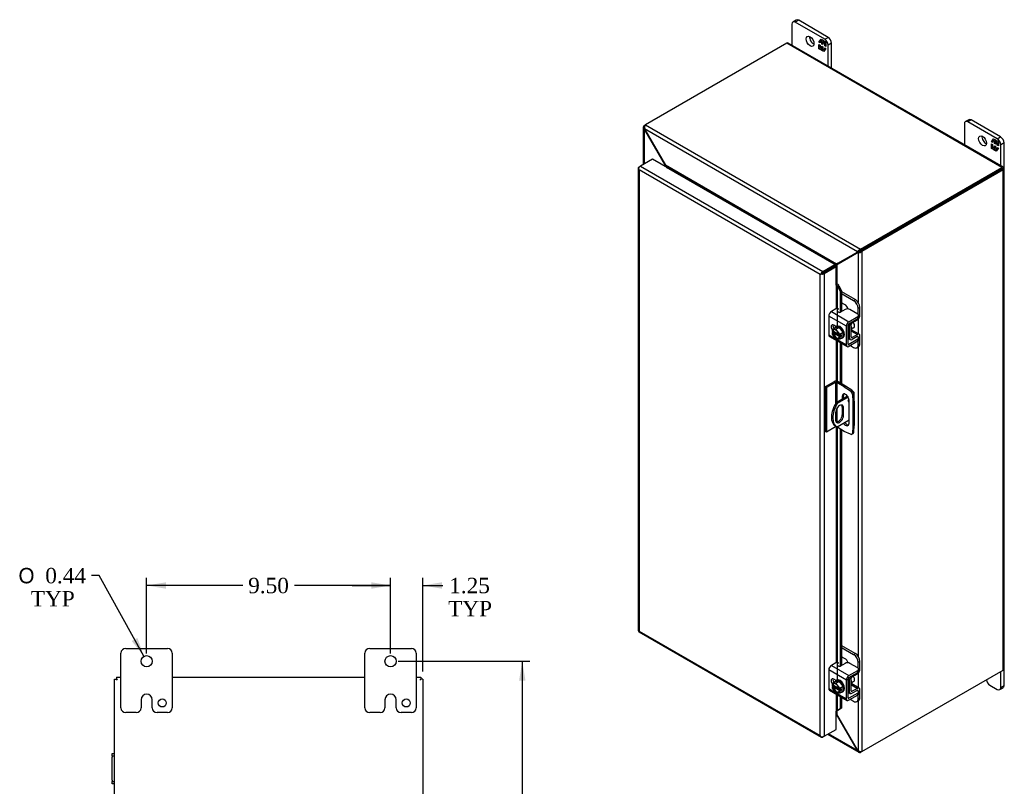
# Model space of a CAD drawing. Header units: inches. Extents: x 5 to 118, y 4 to 79.
# Tile 7 of 7: x 76 to 114, y 49 to 79. Entities that reach past the tile are written whole.
import ezdxf
from ezdxf.enums import TextEntityAlignment as Align

# ---------------------------------------------------------------- set-up
doc = ezdxf.new("R2010")
doc.units = ezdxf.units.IN
doc.header["$MEASUREMENT"] = 0
for name, color, linetype in [('COM40153-1', 7, 'CONTINUOUS'), ('COM40153-2', 7, 'CONTINUOUS'), ('COM42667', 7, 'CONTINUOUS'), ('COM42780', 7, 'CONTINUOUS'), ('COM48426', 7, 'CONTINUOUS'), ('COM71780-13', 7, 'CONTINUOUS'), ('DEFAULT', 7, 'CONTINUOUS'), ('FET07710', 7, 'CONTINUOUS'), ('SCC19011', 7, 'CONTINUOUS'), ('SPR20265', 7, 'CONTINUOUS'), ('WAF25035', 7, 'CONTINUOUS')]:
    doc.layers.add(name, color=color, linetype=linetype)
doc.styles.add('SEACAD_SOLID_EDGE_ANSI1_SY', font='txt')
doc.styles.add('SEACAD_TIMES_NEW_ROMAN', font='times.ttf')

# ---------------------------------------------------------------- blocks, each defined once
blk = doc.blocks.new('GDIMGGROUP1')
at = {"layer": 'DEFAULT', "linetype": 'Continuous'}
for points in [[(81.841, 57.087), (81.091, 56.962), (81.841, 56.837)], [(89.841, 57.087), (89.841, 56.837), (90.591, 56.962)]]:
    blk.add_hatch(color=136, dxfattribs=at).paths.add_polyline_path(points)
at = {"layer": 'DEFAULT', "color": 136, "linetype": 'Continuous'}
for p, q in [((81.091, 54.313), (81.091, 57.262)), ((90.591, 54.313), (90.591, 57.262)), ((84.835, 56.962), (81.091, 56.962)), ((90.591, 56.962), (86.847, 56.962))]:
    blk.add_line(p, q, dxfattribs=at)
at = {"layer": 'DEFAULT', "color": 136, "linetype": 'Continuous', "style": 'SEACAD_TIMES_NEW_ROMAN'}
blk.add_text('9.50', height=0.6, dxfattribs=at).set_placement((85.045, 57.262), align=Align.TOP_LEFT)
blk = doc.blocks.new('GDIMGGROUP2')
at = {"layer": 'DEFAULT', "linetype": 'Continuous'}
for points in [[(95.844, 53.263), (95.719, 54.013), (95.594, 53.263)], [(95.844, 29.513), (95.594, 29.513), (95.719, 28.763)]]:
    blk.add_hatch(color=136, dxfattribs=at).paths.add_polyline_path(points)
at = {"layer": 'DEFAULT', "color": 136, "linetype": 'Continuous'}
for p, q in [((90.891, 54.013), (96.019, 54.013)), ((95.719, 54.013), (95.719, 41.898)), ((95.719, 41.088), (95.719, 28.763)), ((90.891, 28.763), (96.019, 28.763))]:
    blk.add_line(p, q, dxfattribs=at)
at = {"layer": 'DEFAULT', "color": 136, "linetype": 'Continuous', "style": 'SEACAD_TIMES_NEW_ROMAN'}
blk.add_text('25.25', height=0.6, dxfattribs=at).set_placement((94.696, 41.688), align=Align.TOP_LEFT)
blk = doc.blocks.new('GDIMGGROUP3')
at = {"layer": 'DEFAULT', "linetype": 'Continuous'}
for points in [[(89.841, 57.087), (89.841, 56.837), (90.591, 56.962)], [(92.591, 57.087), (91.841, 56.962), (92.591, 56.837)]]:
    blk.add_hatch(color=136, dxfattribs=at).paths.add_polyline_path(points)
at = {"layer": 'DEFAULT', "color": 136, "linetype": 'Continuous'}
for p, q in [((90.591, 54.532), (90.591, 57.262)), ((91.841, 53.616), (91.841, 57.262)), ((89.091, 56.962), (90.591, 56.962)), ((91.841, 56.962), (92.62, 56.962))]:
    blk.add_line(p, q, dxfattribs=at)
at = {"layer": 'DEFAULT', "color": 136, "linetype": 'Continuous', "style": 'SEACAD_TIMES_NEW_ROMAN'}
for s, p in [('1.25', (92.873, 57.262)), ('TYP', (92.83, 56.362))]:
    blk.add_text(s, height=0.6, dxfattribs=at).set_placement(p, align=Align.TOP_LEFT)
blk = doc.blocks.new('GDIMGGROUP13')
at = {"layer": 'DEFAULT', "linetype": 'Continuous'}
blk.add_hatch(color=136, dxfattribs=at).paths.add_polyline_path([(80.512, 54.8), (80.985, 54.205), (80.731, 54.921)])
at = {"layer": 'DEFAULT', "color": 136, "linetype": 'Continuous'}
for p, q in [((79.246, 57.347), (78.946, 57.347)), ((80.985, 54.205), (79.246, 57.347))]:
    blk.add_line(p, q, dxfattribs=at)
for s, style, p in [('O', 'SEACAD_SOLID_EDGE_ANSI1_SY', (76.099, 57.647)), ('0.44', 'SEACAD_TIMES_NEW_ROMAN', (77.143, 57.647)), ('TYP', 'SEACAD_TIMES_NEW_ROMAN', (76.579, 56.747))]:
    blk.add_text(s, height=0.6, dxfattribs=dict(at, style=style)).set_placement(p, align=Align.TOP_LEFT)

msp = doc.modelspace()

# ---------------------------------------------------------------- linework, layer by layer
at = {"layer": 'COM40153-1', "color": 7, "linetype": 'Continuous'}
for p, q in [((108.601, 64.511), (108.617, 64.501)), ((108.649, 64.152), (108.649, 64.457)), ((108.384, 64.338), (107.938, 64.08)), ((107.938, 64.08), (107.989, 64.051)), ((108.412, 64.294), (107.989, 64.051)), ((107.921, 63.7), (107.921, 63.403)), ((108.179, 63.908), (108.23, 63.878)), ((108.179, 63.908), (108.179, 63.611)), ((108.23, 63.582), (108.23, 63.878)), ((108.444, 63.395), (107.989, 63.132)), ((108.179, 63.611), (108.23, 63.582)), ((107.914, 63.174), (107.965, 63.144))]:
    msp.add_line(p, q, dxfattribs=at)
for centre, major_axis, start_param, end_param in [((108.541, 64.457), (-0.108, 0), 2.529725, 3.926991), ((108.289, 63.823), (0.375, 0.65), 1.508132, 3.141593), ((108.34, 63.794), (0.375, 0.65), 1.508132, 3.204257), ((108.451, 64.164), (0.0312, 0.0541), 0.997696, 3.781372), ((108.4, 64.194), (-0.0312, -0.0541), 0.952017, 2.069288), ((108.075, 63.789), (-0.109, -0.189), 2.356194, 5.497787), ((108.024, 63.818), (-0.109, -0.189), 2.356194, 2.906426), ((108.075, 63.493), (0.109, 0.189), 2.356194, 5.497787), ((108.024, 63.522), (0.109, 0.189), 3.37676, 5.497787)]:
    msp.add_ellipse(centre, major_axis=major_axis, ratio=0.57735, start_param=start_param, end_param=end_param, dxfattribs=at)
at = {"layer": 'COM40153-2', "color": 7, "linetype": 'Continuous'}
for p, q in [((107.866, 64.898), (107.518, 64.697)), ((107.917, 64.869), (107.569, 64.668)), ((107.917, 64.869), (107.917, 64.044)), ((107.968, 64.869), (107.968, 64.097)), ((108.261, 64.699), (107.968, 64.869)), ((108.312, 64.729), (108.019, 64.898)), ((107.518, 64.697), (107.518, 62.962)), ((107.569, 64.668), (107.518, 64.697)), ((107.569, 64.668), (107.569, 62.933)), ((108.261, 64.699), (108.312, 64.729)), ((108.261, 64.699), (108.498, 64.539)), ((108.548, 64.568), (108.312, 64.729)), ((108.498, 64.539), (108.548, 64.568)), ((108.629, 64.429), (108.578, 64.4)), ((108.65, 64.144), (108.629, 64.429)), ((108.179, 64.328), (108.23, 64.358)), ((108.179, 64.328), (108.179, 64.219)), ((108.23, 64.248), (108.23, 64.358)), ((108.444, 63.277), (108.444, 64.175)), ((108.578, 64.4), (108.599, 64.115)), ((108.599, 64.115), (108.65, 64.144)), ((108.599, 64.115), (108.599, 63.159)), ((108.65, 64.144), (108.65, 63.188)), ((107.968, 63.856), (107.968, 63.323)), ((107.569, 62.933), (107.518, 62.962)), ((107.917, 63.134), (107.569, 62.933)), ((107.917, 63.172), (107.917, 63.134)), ((107.968, 63.143), (107.968, 63.134)), ((108.261, 62.964), (107.968, 63.134)), ((108.498, 62.852), (108.261, 62.964)), ((108.599, 63.159), (108.578, 62.898)), ((108.578, 62.898), (108.629, 62.927)), ((108.599, 63.159), (108.65, 63.188)), ((108.629, 62.927), (108.65, 63.188)), ((108.552, 62.849), (108.603, 62.879))]:
    msp.add_line(p, q, dxfattribs=at)
for centre, major_axis, start_param, end_param in [((107.942, 64.854), (-0.108, 0), 3.926991, 5.497787), ((107.942, 64.854), (-0.036, 0), 3.926991, 5.497787), ((108.312, 64.252), (0.094, -0.162), 0.785398, 3.926991), ((108.362, 64.281), (0.094, -0.162), 3.416574, 3.926991), ((108.49, 64.442), (0.063, -0.108), 0.872665, 2.268928), ((108.541, 64.471), (-0.063, 0.108), 4.014257, 5.410521), ((108.312, 63.354), (-0.094, 0.162), 1.73559, 3.926991), ((108.362, 63.383), (-0.094, 0.162), 1.73559, 2.866611), ((107.942, 63.119), (0.036, 0), 0.785398, 2.356194), ((108.49, 62.958), (-0.063, 0.108), 2.443461, 3.839724), ((108.541, 62.987), (-0.063, 0.108), 3.141593, 3.839724)]:
    msp.add_ellipse(centre, major_axis=major_axis, ratio=0.57735, start_param=start_param, end_param=end_param, dxfattribs=at)
at = {"layer": 'COM42667', "color": 7, "linetype": 'Continuous'}
for p, q in [((107.936, 67.734), (107.756, 67.629)), ((107.756, 67.629), (108.441, 67.233)), ((108.297, 67.711), (108.114, 67.605)), ((108.783, 67.533), (108.474, 67.711)), ((108.34, 67.058), (107.654, 67.454)), ((107.654, 67.454), (107.654, 66.726)), ((108.441, 67.233), (108.783, 67.43)), ((108.441, 67.156), (108.783, 67.353)), ((108.783, 67.353), (108.783, 67.43)), ((108.819, 67.404), (108.819, 67.482)), ((107.654, 66.726), (107.909, 66.579)), ((107.943, 67.039), (107.849, 67.093)), ((108.34, 66.33), (108.34, 67.058)), ((108.408, 66.369), (108.408, 67.097)), ((107.684, 66.661), (108.37, 66.265)), ((107.958, 66.551), (108.34, 66.33)), ((108.441, 66.35), (108.408, 66.369)), ((108.783, 66.547), (108.441, 66.35)), ((108.783, 66.469), (108.441, 66.272)), ((108.767, 66.658), (108.783, 66.649)), ((108.783, 66.469), (108.783, 66.547)), ((108.819, 66.52), (108.819, 66.598)), ((107.936, 53.955), (107.756, 53.85)), ((107.756, 53.85), (108.441, 53.454)), ((108.297, 53.931), (108.114, 53.825)), ((108.783, 53.753), (108.474, 53.931)), ((108.819, 53.625), (108.819, 53.702)), ((108.34, 53.279), (107.654, 53.675)), ((107.654, 53.675), (107.654, 52.947)), ((107.943, 53.259), (107.849, 53.314)), ((108.408, 52.59), (108.408, 53.318)), ((108.441, 53.454), (108.783, 53.651)), ((108.441, 53.377), (108.783, 53.574)), ((108.783, 53.574), (108.783, 53.651)), ((107.654, 52.947), (107.909, 52.8)), ((108.34, 52.551), (108.34, 53.279)), ((107.684, 52.882), (108.37, 52.486)), ((107.958, 52.772), (108.34, 52.551)), ((108.441, 52.57), (108.408, 52.59)), ((108.783, 52.767), (108.441, 52.57)), ((108.783, 52.69), (108.441, 52.493)), ((108.767, 52.879), (108.783, 52.869)), ((108.783, 52.69), (108.783, 52.767)), ((108.819, 52.741), (108.819, 52.818)), ((79.745, 50.32), (79.745, 50.415)), ((79.745, 50.415), (79.841, 50.415)), ((79.745, 50.32), (79.745, 50.272)), ((79.841, 50.32), (79.745, 50.32)), ((79.745, 49.381), (79.745, 50.272)), ((79.745, 49.381), (79.745, 49.333)), ((79.745, 49.238), (79.745, 49.333)), ((79.745, 49.333), (79.841, 49.333)), ((79.841, 49.238), (79.745, 49.238))]:
    msp.add_line(p, q, dxfattribs=at)
for centre, major_axis, start_param, end_param in [((107.756, 67.513), (-0.072, -0.124), 3.926991, 5.497787), ((107.979, 67.709), (-0.06, 0), 3.141593, 5.497787), ((108.072, 67.629), (0.06, 0), 2.929457, 5.497787), ((108.386, 67.66), (0.125, 0), 0.785398, 2.356194), ((108.694, 67.482), (-0.125, 0), 2.356194, 3.926991), ((107.849, 66.978), (0.07, -0.122), 2.356194, 4.826451), ((107.916, 67.017), (0.07, -0.122), 3.6401, 4.826451), ((108.441, 67.117), (0.072, 0.124), 0.785398, 2.356194), ((108.441, 67.117), (0.024, 0.0416), 0.785398, 2.356194), ((108.694, 67.404), (-0.125, 0), 2.356194, 3.141593), ((107.756, 66.785), (0.072, 0.124), 2.356194, 3.141593), ((108.441, 66.389), (0.024, 0.0416), 2.356194, 3.926991), ((108.694, 66.598), (-0.125, 0), 2.356194, 3.926991), ((108.694, 66.52), (-0.125, 0), 2.356194, 3.141593), ((108.441, 66.389), (0.071, 0.124), 2.356194, 3.926991), ((107.756, 53.734), (-0.072, -0.124), 3.926991, 5.497787), ((107.979, 53.93), (-0.06, 0), 3.141593, 5.497787), ((108.072, 53.85), (0.06, 0), 2.929457, 5.497787), ((108.386, 53.88), (0.125, 0), 0.785398, 2.356194), ((108.694, 53.702), (-0.125, 0), 2.356194, 3.926991), ((107.849, 53.199), (0.07, -0.122), 2.356194, 4.826451), ((107.916, 53.238), (0.07, -0.122), 3.6401, 4.826451), ((108.441, 53.338), (0.071, 0.124), 0.785398, 2.356194), ((108.441, 53.338), (0.024, 0.0416), 0.785398, 2.356194), ((108.694, 53.625), (-0.125, 0), 2.356194, 3.141593), ((107.756, 53.006), (0.072, 0.124), 2.356194, 3.141593), ((108.441, 52.61), (0.072, 0.124), 2.356194, 3.926991), ((108.441, 52.61), (0.024, 0.0416), 2.356194, 3.926991), ((108.694, 52.818), (-0.125, 0), 2.356194, 3.926991), ((108.694, 52.741), (-0.125, 0), 2.356194, 3.141593)]:
    msp.add_ellipse(centre, major_axis=major_axis, ratio=0.57735, start_param=start_param, end_param=end_param, dxfattribs=at)
at = {"layer": 'COM42780', "color": 7, "linetype": 'Continuous'}
for p, q in [((108.151, 68.404), (108.691, 68.093)), ((108.151, 68.327), (108.624, 68.054)), ((108.271, 67.901), (108.151, 67.97)), ((108.624, 68.054), (108.691, 68.093)), ((108.868, 67.786), (108.801, 67.748)), ((108.801, 67.519), (108.801, 67.748)), ((108.868, 67.483), (108.868, 67.786)), ((108.412, 67.119), (108.464, 67.089)), ((108.531, 66.643), (108.531, 67.128)), ((108.564, 67.186), (108.769, 67.308)), ((108.464, 66.604), (108.464, 67.089)), ((108.536, 66.871), (108.769, 66.737)), ((108.839, 66.743), (108.554, 66.907)), ((108.769, 66.737), (108.564, 66.623)), ((108.408, 66.636), (108.464, 66.604)), ((108.408, 66.588), (108.493, 66.539)), ((108.531, 66.642), (108.564, 66.623)), ((108.768, 66.659), (108.563, 66.545)), ((108.767, 66.658), (108.801, 66.639)), ((108.801, 66.635), (108.801, 66.639)), ((108.801, 66.335), (108.801, 66.483)), ((108.801, 66.335), (108.868, 66.373)), ((108.868, 66.373), (108.868, 66.677)), ((108.499, 66.305), (108.624, 66.233)), ((108.749, 66.22), (108.816, 66.259)), ((108.151, 54.625), (108.691, 54.313)), ((108.151, 54.548), (108.624, 54.275)), ((108.271, 54.122), (108.151, 54.191)), ((108.624, 54.275), (108.691, 54.313)), ((108.868, 54.007), (108.801, 53.969)), ((108.801, 53.74), (108.801, 53.969)), ((108.868, 53.703), (108.868, 54.007)), ((108.412, 53.34), (108.464, 53.31)), ((108.464, 52.825), (108.464, 53.31)), ((108.531, 52.864), (108.531, 53.349)), ((108.564, 53.407), (108.769, 53.529)), ((108.536, 53.092), (108.769, 52.958)), ((108.839, 52.964), (108.554, 53.128)), ((108.769, 52.958), (108.564, 52.844)), ((108.408, 52.857), (108.464, 52.825)), ((108.408, 52.809), (108.493, 52.759)), ((108.531, 52.863), (108.564, 52.844)), ((108.768, 52.879), (108.563, 52.765)), ((108.767, 52.879), (108.801, 52.859)), ((108.801, 52.856), (108.801, 52.859)), ((108.801, 52.556), (108.801, 52.703)), ((108.801, 52.556), (108.868, 52.594)), ((108.868, 52.594), (108.868, 52.898)), ((108.499, 52.526), (108.624, 52.453)), ((108.749, 52.441), (108.816, 52.48))]:
    msp.add_line(p, q, dxfattribs=at)
for centre, major_axis, start_param, end_param in [((108.271, 67.697), (0.125, -0.217), 1.392108, 2.356194), ((108.624, 67.85), (0.125, -0.217), 0.785398, 2.356194), ((108.691, 67.889), (-0.125, 0.217), 3.926991, 5.497787), ((108.565, 67.147), (-0.072, -0.124), 4.744903, 5.497787), ((108.565, 67.147), (-0.024, -0.0416), 3.944444, 5.497787), ((108.767, 67.424), (-0.072, -0.124), 0.802851, 2.356194), ((108.421, 67.026), (0.097, -0.169), 0.133398, 1.437398), ((108.767, 66.619), (-0.072, -0.124), 2.356194, 3.909538), ((108.565, 66.662), (0.072, 0.124), 2.356194, 3.909538), ((108.565, 66.662), (0.024, 0.0416), 2.356194, 3.909538), ((108.767, 66.619), (-0.024, -0.0416), 2.356194, 3.909538), ((108.691, 66.476), (-0.125, 0.217), 3.141593, 3.926991), ((108.624, 66.437), (-0.125, 0.217), 2.356194, 3.926991), ((108.271, 53.918), (0.125, -0.217), 1.392108, 2.356194), ((108.624, 54.071), (0.125, -0.217), 0.785398, 2.356194), ((108.691, 54.109), (-0.125, 0.217), 3.926991, 5.497787), ((108.767, 53.645), (-0.072, -0.124), 0.802851, 2.356194), ((108.565, 53.368), (-0.072, -0.124), 4.744903, 5.497787), ((108.565, 53.368), (-0.024, -0.0416), 3.944444, 5.497787), ((108.421, 53.247), (0.097, -0.169), 0.133398, 1.437398), ((108.767, 52.84), (-0.071, -0.124), 2.356194, 3.909538), ((108.565, 52.883), (0.072, 0.124), 2.356194, 3.909538), ((108.565, 52.883), (0.024, 0.0416), 2.356194, 3.909538), ((108.624, 52.658), (-0.125, 0.217), 2.356194, 3.926991), ((108.767, 52.84), (-0.024, -0.0416), 2.356194, 3.909538), ((108.691, 52.696), (-0.125, 0.217), 3.141593, 3.926991)]:
    msp.add_ellipse(centre, major_axis=major_axis, ratio=0.57735, start_param=start_param, end_param=end_param, dxfattribs=at)
at = {"layer": 'COM48426', "color": 7, "linetype": 'Continuous'}
for p, q in [((106.017, 78.078), (100.513, 74.901)), ((114.4, 73.238), (106.017, 78.078)), ((114.454, 73.244), (106.071, 78.084)), ((100.43, 74.802), (100.43, 73.355)), ((100.462, 74.871), (100.513, 74.901)), ((100.489, 74.855), (100.462, 74.871)), ((100.513, 74.901), (108.896, 70.061)), ((100.48, 74.743), (100.462, 74.733)), ((100.462, 74.733), (100.479, 74.709)), ((100.462, 74.733), (100.462, 73.373)), ((100.479, 74.709), (100.491, 74.717)), ((100.479, 74.709), (101.281, 73.32)), ((108.776, 69.953), (100.48, 74.743)), ((100.48, 74.743), (100.491, 74.717)), ((100.491, 74.717), (101.294, 73.327)), ((101.294, 73.327), (101.281, 73.32)), ((101.281, 73.32), (101.281, 73.274)), ((107.962, 69.477), (101.294, 73.327)), ((101.341, 73.241), (101.34, 73.24)), ((107.863, 69.475), (101.341, 73.241)), ((108.896, 70.061), (114.4, 73.238)), ((108.896, 70.002), (114.4, 73.18)), ((114.4, 73.179), (108.896, 70.002)), ((114.451, 73.15), (108.947, 69.972)), ((114.472, 73.221), (114.4, 73.18)), ((114.472, 73.221), (114.4, 73.179)), ((114.4, 73.18), (114.451, 73.209)), ((114.4, 73.179), (114.4, 73.18)), ((114.4, 73.18), (114.4, 73.18)), ((114.451, 53.672), (114.451, 73.15)), ((114.483, 53.716), (114.483, 73.194)), ((107.962, 69.477), (108.764, 69.94)), ((107.975, 69.455), (108.777, 69.918)), ((108.013, 69.507), (108.815, 69.97)), ((108.026, 69.485), (108.828, 69.948)), ((108.764, 69.94), (108.815, 69.97)), ((108.764, 69.94), (108.776, 69.953)), ((108.827, 69.983), (108.776, 69.953)), ((108.777, 69.918), (108.828, 69.948)), ((108.777, 69.918), (108.794, 69.922)), ((108.845, 69.951), (108.794, 69.922)), ((108.794, 69.922), (108.794, 67.995)), ((108.815, 69.97), (108.827, 69.983)), ((108.819, 69.979), (108.834, 69.986)), ((108.828, 69.948), (108.845, 69.951)), ((108.851, 69.956), (108.838, 69.947)), ((108.896, 70.002), (108.896, 70.061)), ((108.896, 70.002), (108.947, 69.972)), ((108.947, 69.972), (108.947, 50.494)), ((107.862, 69.475), (107.863, 69.475)), ((107.863, 69.475), (107.863, 69.474)), ((108.013, 69.507), (107.962, 69.477)), ((107.975, 69.455), (108.026, 69.485)), ((107.975, 69.455), (107.975, 68.704)), ((107.879, 69.396), (107.879, 69.396)), ((108.794, 67.327), (108.794, 66.769)), ((108.794, 66.246), (108.794, 54.216)), ((79.841, 53.316), (79.913, 53.316)), ((79.841, 29.46), (79.841, 53.316)), ((79.913, 53.388), (79.913, 53.316)), ((79.913, 53.388), (80.091, 53.388)), ((79.913, 53.316), (79.949, 53.28)), ((79.913, 53.316), (79.949, 53.28)), ((82.091, 53.388), (89.591, 53.388)), ((91.591, 53.388), (91.769, 53.388)), ((91.769, 53.316), (91.733, 53.28)), ((91.769, 53.316), (91.733, 53.28)), ((91.769, 53.388), (91.769, 53.316)), ((91.841, 53.316), (91.769, 53.316)), ((91.841, 53.316), (91.841, 29.46)), ((108.794, 53.548), (108.794, 52.989)), ((108.947, 50.494), (114.451, 53.672)), ((108.794, 52.467), (108.794, 50.544)), ((107.962, 51.95), (107.939, 51.964)), ((107.962, 51.95), (107.975, 51.958)), ((108.764, 50.56), (107.962, 51.95)), ((107.975, 52.085), (107.975, 51.958)), ((108.777, 50.568), (107.975, 51.958)), ((107.611, 51.17), (108.82, 50.472)), ((108.776, 50.534), (107.643, 51.188)), ((108.764, 50.56), (108.777, 50.568)), ((108.776, 50.534), (108.764, 50.56)), ((108.794, 50.544), (108.776, 50.534)), ((108.794, 50.544), (108.777, 50.568)), ((108.896, 50.496), (108.896, 50.465)), ((108.947, 50.494), (108.896, 50.465))]:
    msp.add_line(p, q, dxfattribs=at)
for centre, radius, start, end in [((100.523, 74.802), 0.0923, 131.3818, 228.6182), ((100.667, 74.786), 0.192, 143.5515, 192.9586), ((108.952, 69.877), 0.192, 107.0414, 156.4485), ((108.816, 70.113), 0.192, 263.5515, 312.9586), ((108.898, 69.858), 0.144, 90.8741, 119.728), ((108.769, 70.079), 0.148, 300.7247, 328.6732), ((110.678, 64.506), 5.641, 118.0428, 119.6482), ((105.03, 74.288), 5.635, 300.4684, 301.9581), ((108.866, 50.552), 0.0923, 191.3818, 288.6182), ((108.925, 50.685), 0.192, 227.0414, 276.4485)]:
    msp.add_arc(centre, radius, start, end, dxfattribs=at)
for centre, major_axis, ratio, start_param, end_param in [((106.017, 77.99), (-0.054, -0.0935), 0.57735, 3.141593, 3.926991), ((114.4, 73.15), (-0.054, -0.0935), 0.57735, 2.696031, 3.926991), ((114.375, 73.165), (-0.036, -0.0207), 0.000948, 2.355648, 3.926445), ((114.375, 73.165), (-0.036, -0.0208), 0.000948, 2.356741, 3.927537), ((114.375, 73.165), (0.108, 0.062), 0.000948, -0.784852, -0.445015), ((114.375, 73.165), (0.108, 0.062), 0.000948, 0.445015, 0.784852), ((114.375, 73.194), (-0.108, 0), 0.57735, 2.356194, 3.587154), ((114.375, 53.716), (-0.108, 0), 0.57735, 2.356194, 3.141593)]:
    msp.add_ellipse(centre, major_axis=major_axis, ratio=ratio, start_param=start_param, end_param=end_param, dxfattribs=at)
for points, knots in [([(101.281, 73.32), (101.284, 73.31), (101.286, 73.299), (101.289, 73.283), (101.29, 73.276), (101.29, 73.27)], [0, 0, 0, 0, 0.25, 0.25, 0.4064609, 0.4064609, 0.4064609, 0.4064609]), ([(101.341, 73.241), (101.343, 73.241), (101.344, 73.242), (101.345, 73.245), (101.346, 73.246), (101.346, 73.251), (101.345, 73.255), (101.343, 73.262), (101.341, 73.266), (101.337, 73.274), (101.335, 73.278), (101.327, 73.29), (101.321, 73.297), (101.308, 73.312), (101.301, 73.32), (101.294, 73.327)], [0, 0, 0, 0, 0.0625, 0.0625, 0.125, 0.125, 0.25, 0.25, 0.375, 0.375, 0.5, 0.5, 0.75, 0.75, 1, 1, 1, 1]), ([(107.962, 69.477), (107.955, 69.478), (107.947, 69.479), (107.931, 69.481), (107.922, 69.482), (107.909, 69.482), (107.905, 69.482), (107.896, 69.482), (107.892, 69.481), (107.883, 69.481), (107.878, 69.48), (107.872, 69.478), (107.87, 69.478), (107.866, 69.477), (107.865, 69.476), (107.863, 69.475)], [0, 0, 0, 0, 0.25, 0.25, 0.5, 0.5, 0.625, 0.625, 0.75, 0.75, 0.875, 0.875, 0.9375, 0.9375, 1, 1, 1, 1]), ([(107.932, 69.377), (107.932, 69.378), (107.932, 69.378), (107.935, 69.381), (107.938, 69.385), (107.943, 69.392), (107.946, 69.396), (107.95, 69.403), (107.953, 69.407), (107.959, 69.419), (107.962, 69.426), (107.969, 69.441), (107.972, 69.448), (107.975, 69.455)], [0.1178543, 0.1178543, 0.1178543, 0.1178543, 0.125, 0.125, 0.25, 0.25, 0.375, 0.375, 0.5, 0.5, 0.75, 0.75, 1, 1, 1, 1]), ([(107.975, 51.958), (107.972, 51.967), (107.969, 51.977), (107.962, 51.996), (107.959, 52.005), (107.953, 52.017), (107.95, 52.021), (107.946, 52.029), (107.943, 52.032), (107.94, 52.036), (107.939, 52.037), (107.939, 52.037)], [0, 0, 0, 0, 0.25, 0.25, 0.5, 0.5, 0.625, 0.625, 0.75, 0.75, 0.7783053, 0.7783053, 0.7783053, 0.7783053])]:
    msp.add_open_spline(points, degree=3, knots=knots, dxfattribs=at)
msp.add_open_spline([(107.94, 51.97), (107.947, 51.964), (107.955, 51.957), (107.962, 51.95)], degree=3, dxfattribs=at)
at = {"layer": 'COM71780-13', "color": 7, "linetype": 'Continuous'}
for p, q in [((100.269, 73.262), (100.32, 73.291)), ((100.786, 73.56), (100.32, 73.291)), ((100.32, 73.291), (107.422, 69.191)), ((107.888, 69.46), (100.786, 73.56)), ((100.237, 73.218), (100.237, 55.205)), ((100.247, 73.191), (100.248, 73.191)), ((107.32, 69.073), (100.269, 73.144)), ((100.269, 73.144), (100.269, 55.19)), ((107.422, 69.191), (107.888, 69.46)), ((107.888, 69.46), (107.888, 69.401)), ((107.371, 69.103), (107.32, 69.073)), ((107.32, 51.119), (107.32, 69.073)), ((107.35, 69.091), (107.422, 69.132)), ((107.35, 69.091), (107.422, 69.132)), ((107.422, 69.132), (107.888, 69.401)), ((107.888, 69.401), (107.422, 69.132)), ((107.939, 69.372), (107.473, 69.103)), ((107.473, 69.103), (107.473, 51.09)), ((107.939, 69.372), (107.888, 69.401)), ((107.939, 68.657), (107.939, 69.372)), ((107.939, 68.657), (107.939, 67.735)), ((107.967, 68.663), (107.973, 68.705)), ((107.993, 68.626), (108.052, 68.649)), ((108.052, 68.649), (108.151, 68.427)), ((107.993, 68.626), (108.093, 68.403)), ((107.993, 67.063), (107.993, 68.626)), ((108.151, 68.427), (108.093, 68.403)), ((108.093, 68.403), (108.093, 67.597)), ((108.151, 68.427), (108.151, 67.626)), ((107.939, 67.041), (107.939, 67.036)), ((107.939, 66.514), (107.939, 64.916)), ((107.993, 64.909), (107.993, 66.482)), ((108.093, 66.425), (108.093, 64.855)), ((108.151, 66.391), (108.151, 64.821)), ((107.939, 63.14), (107.939, 53.956)), ((107.993, 53.284), (107.993, 63.119)), ((108.093, 63.062), (108.093, 53.818)), ((108.151, 63.028), (108.151, 53.847)), ((100.266, 55.156), (107.368, 51.055)), ((100.269, 55.19), (107.32, 51.119)), ((107.939, 53.262), (107.939, 53.257)), ((107.939, 52.735), (107.939, 52.074)), ((107.993, 52.1), (107.993, 52.703)), ((108.093, 52.646), (108.093, 52.159)), ((108.151, 52.612), (108.151, 52.183)), ((108.093, 52.159), (107.993, 52.1)), ((108.151, 52.183), (108.052, 52.124)), ((108.151, 52.183), (108.093, 52.159)), ((107.939, 51.359), (107.939, 52.074)), ((107.993, 52.1), (108.052, 52.124)), ((107.35, 51.078), (107.35, 51.078)), ((107.473, 51.09), (107.422, 51.061)), ((107.473, 51.09), (107.939, 51.359))]:
    msp.add_line(p, q, dxfattribs=at)
for centre, radius, start, end in [((107.889, 68.581), 0.114, 23.2734, 46.5882), ((107.92, 68.545), 0.169, 38.3968, 71.6578), ((108.241, 51.749), 0.429, 125.2045, 129.639), ((108.038, 52.023), 0.088, 117.4412, 127.5015)]:
    msp.add_arc(centre, radius, start, end, dxfattribs=at)
for centre, major_axis, ratio, start_param, end_param in [((100.345, 73.218), (0.108, 0), 0.57735, 2.356194, 3.587154), ((100.32, 73.203), (0.054, 0.0935), 0.57735, 0.785398, 2.016358), ((100.345, 73.189), (-0.076, 0.132), 0.577982, 1.230411, 1.570248), ((100.345, 73.189), (-0.076, 0.132), 0.577982, 1.231508, 1.571345), ((107.396, 69.117), (-0.108, -0.062), 0.000948, -1.124689, -0.784852), ((107.396, 69.117), (-0.108, -0.062), 0.000948, 0.784852, 1.124689), ((107.422, 69.103), (0.054, 0.0935), 0.57735, 0.785398, 2.016358), ((107.396, 69.147), (0.108, 0), 0.57735, 4.266828, 5.497787), ((107.396, 69.117), (0.036, 0.0208), 0.000948, 0.785944, 2.356741), ((107.396, 69.117), (0.036, 0.0207), 0.000948, 3.926445, 5.497241), ((107.964, 68.643), (0.108, 0), 0.57735, 1.48353, 1.808737), ((107.964, 68.643), (0.036, 0), 0.57735, 1.48353, 2.356194), ((100.345, 55.205), (0.108, 0), 0.57735, 3.141593, 3.587154), ((100.345, 55.235), (-0.108, -0.062), 0.000948, 0.445015, 0.784852), ((100.345, 55.235), (-0.108, -0.062), 0.000948, -0.784852, -0.445015), ((100.32, 55.249), (0.054, 0.0935), 0.57735, 2.696031, 3.141593), ((107.964, 52.059), (-0.036, 0), 0.57735, 4.625123, 5.497787), ((107.396, 51.164), (0.076, -0.132), 0.577982, 4.712938, 5.052774), ((107.396, 51.164), (0.076, -0.132), 0.577982, 4.71184, 5.051677), ((107.396, 51.134), (0.108, 0), 0.57735, 4.266828, 5.497787), ((107.422, 51.149), (0.054, 0.0935), 0.57735, 2.696031, 3.926991)]:
    msp.add_ellipse(centre, major_axis=major_axis, ratio=ratio, start_param=start_param, end_param=end_param, dxfattribs=at)
at = {"layer": 'FET07710', "color": 7, "linetype": 'Continuous'}
for p, q in [((106.219, 78.815), (106.219, 77.998)), ((106.39, 78.978), (106.258, 78.901)), ((106.484, 78.968), (106.351, 78.892)), ((107.5, 78.229), (106.351, 78.892)), ((107.633, 78.305), (106.484, 78.968)), ((107.272, 78.111), (107.359, 78.234)), ((107.326, 78.176), (107.365, 78.231)), ((107.359, 78.234), (107.436, 78.19)), ((107.5, 78.229), (107.633, 78.305)), ((107.286, 78.119), (107.272, 78.111)), ((107.318, 78.085), (107.272, 78.111)), ((107.272, 77.858), (107.272, 78.032)), ((107.272, 78.032), (107.318, 78.005)), ((107.286, 77.866), (107.272, 77.858)), ((107.349, 77.814), (107.272, 77.858)), ((107.286, 78.119), (107.318, 78.164)), ((107.318, 78.101), (107.286, 78.119)), ((107.286, 77.866), (107.286, 78.023)), ((107.357, 77.825), (107.286, 77.866)), ((107.332, 78.179), (107.318, 78.171)), ((107.387, 78.131), (107.318, 78.171)), ((107.318, 78.171), (107.318, 78.085)), ((107.318, 78.005), (107.318, 77.919)), ((107.318, 77.919), (107.387, 77.879)), ((107.401, 78.139), (107.332, 78.179)), ((107.381, 77.859), (107.349, 77.814)), ((107.395, 77.867), (107.381, 77.859)), ((107.381, 77.796), (107.381, 77.859)), ((107.401, 78.139), (107.387, 78.131)), ((107.387, 78.045), (107.387, 78.131)), ((107.401, 78.053), (107.387, 78.045)), ((107.43, 78.02), (107.387, 78.045)), ((107.387, 77.879), (107.387, 77.965)), ((107.387, 77.965), (107.43, 77.941)), ((107.401, 77.887), (107.387, 77.879)), ((107.395, 77.804), (107.395, 77.867)), ((107.401, 78.053), (107.401, 78.139)), ((107.43, 78.037), (107.401, 78.053)), ((107.401, 77.887), (107.401, 77.957)), ((107.444, 78.115), (107.43, 78.107)), ((107.499, 78.067), (107.43, 78.107)), ((107.43, 78.107), (107.43, 78.02)), ((107.43, 77.941), (107.43, 77.854)), ((107.43, 77.854), (107.499, 77.814)), ((107.436, 78.19), (107.436, 78.126)), ((107.436, 78.126), (107.468, 78.172)), ((107.45, 78.135), (107.436, 78.126)), ((107.513, 78.075), (107.444, 78.115)), ((107.45, 78.135), (107.474, 78.168)), ((107.545, 77.874), (107.458, 77.751)), ((107.468, 78.172), (107.545, 78.127)), ((107.513, 78.075), (107.499, 78.067)), ((107.499, 77.98), (107.499, 78.067)), ((107.513, 77.988), (107.499, 77.98)), ((107.545, 77.954), (107.499, 77.98)), ((107.499, 77.814), (107.499, 77.901)), ((107.499, 77.901), (107.545, 77.874)), ((107.513, 77.988), (107.513, 78.075)), ((107.545, 77.97), (107.513, 77.988)), ((107.513, 77.829), (107.513, 77.892)), ((107.545, 78.127), (107.545, 77.954)), ((107.765, 78.075), (107.633, 77.999)), ((107.633, 77.182), (107.633, 77.999)), ((107.765, 77.105), (107.765, 78.075)), ((107.395, 77.804), (107.381, 77.796)), ((107.458, 77.751), (107.381, 77.796)), ((107.466, 77.763), (107.395, 77.804)), ((107.505, 77.817), (107.499, 77.814)), ((112.936, 74.937), (112.936, 74.12)), ((113.107, 75.099), (112.975, 75.023)), ((113.201, 75.09), (113.069, 75.014)), ((114.218, 74.35), (113.069, 75.014)), ((114.35, 74.427), (113.201, 75.09)), ((114.218, 74.35), (114.35, 74.427)), ((113.99, 74.233), (114.076, 74.356)), ((114.004, 74.241), (113.99, 74.233)), ((114.035, 74.206), (113.99, 74.233)), ((113.99, 73.98), (113.99, 74.153)), ((113.99, 74.153), (114.035, 74.127)), ((114.004, 74.241), (114.035, 74.286)), ((114.035, 74.223), (114.004, 74.241)), ((114.004, 73.988), (114.004, 74.145)), ((114.05, 74.301), (114.035, 74.293)), ((114.105, 74.253), (114.035, 74.293)), ((114.035, 74.293), (114.035, 74.206)), ((114.035, 74.127), (114.035, 74.04)), ((114.035, 74.04), (114.105, 74)), ((114.044, 74.298), (114.082, 74.353)), ((114.119, 74.261), (114.05, 74.301)), ((114.076, 74.356), (114.154, 74.311)), ((114.119, 74.261), (114.105, 74.253)), ((114.105, 74.166), (114.105, 74.253)), ((114.119, 74.174), (114.105, 74.166)), ((114.147, 74.142), (114.105, 74.166)), ((114.105, 74), (114.105, 74.087)), ((114.105, 74.087), (114.147, 74.062)), ((114.119, 74.008), (114.105, 74)), ((114.119, 74.174), (114.119, 74.261)), ((114.147, 74.158), (114.119, 74.174)), ((114.119, 74.008), (114.119, 74.079)), ((114.161, 74.237), (114.147, 74.228)), ((114.217, 74.188), (114.147, 74.228)), ((114.147, 74.228), (114.147, 74.142)), ((114.147, 74.062), (114.147, 73.976)), ((114.154, 74.311), (114.154, 74.248)), ((114.154, 74.248), (114.185, 74.293)), ((114.168, 74.256), (114.154, 74.248)), ((114.231, 74.196), (114.161, 74.237)), ((114.168, 74.256), (114.191, 74.29)), ((114.185, 74.293), (114.262, 74.249)), ((114.231, 74.196), (114.217, 74.188)), ((114.217, 74.102), (114.217, 74.188)), ((114.231, 74.11), (114.217, 74.102)), ((114.262, 74.075), (114.217, 74.102)), ((114.217, 73.936), (114.217, 74.022)), ((114.217, 74.022), (114.262, 73.996)), ((114.231, 74.11), (114.231, 74.196)), ((114.262, 74.092), (114.231, 74.11)), ((114.231, 73.951), (114.231, 74.014)), ((114.262, 74.249), (114.262, 74.075)), ((114.483, 74.197), (114.351, 74.121)), ((114.351, 73.303), (114.351, 74.121)), ((114.483, 72.462), (114.483, 74.197)), ((114.004, 73.988), (113.99, 73.98)), ((114.067, 73.935), (113.99, 73.98)), ((114.075, 73.947), (114.004, 73.988)), ((114.098, 73.981), (114.067, 73.935)), ((114.113, 73.989), (114.098, 73.981)), ((114.098, 73.917), (114.098, 73.981)), ((114.113, 73.925), (114.098, 73.917)), ((114.176, 73.873), (114.098, 73.917)), ((114.113, 73.925), (114.113, 73.989)), ((114.184, 73.884), (114.113, 73.925)), ((114.147, 73.976), (114.217, 73.936)), ((114.262, 73.996), (114.176, 73.873)), ((114.222, 73.939), (114.217, 73.936)), ((114.483, 72.462), (114.483, 72.462)), ((80.278, 54.513), (81.903, 54.513)), ((89.778, 54.513), (91.403, 54.513)), ((114.483, 53.07), (114.483, 54.805)), ((114.483, 54.805), (114.483, 54.805)), ((80.091, 52.201), (80.091, 54.326)), ((82.091, 54.326), (82.091, 52.201)), ((89.591, 52.201), (89.591, 54.326)), ((91.591, 54.326), (91.591, 52.201)), ((114.351, 52.994), (114.351, 53.614)), ((113.93, 53.083), (114.218, 52.917)), ((114.312, 52.908), (114.444, 52.984)), ((114.351, 52.994), (114.483, 53.07)), ((81.091, 52.731), (81.091, 52.731)), ((90.591, 52.731), (90.591, 52.731)), ((80.873, 52.513), (80.873, 52.201)), ((81.309, 52.201), (81.309, 52.513)), ((90.373, 52.513), (90.373, 52.201)), ((90.809, 52.201), (90.809, 52.513)), ((80.685, 52.013), (80.278, 52.013)), ((81.903, 52.013), (81.497, 52.013)), ((90.185, 52.013), (89.778, 52.013)), ((91.403, 52.013), (90.997, 52.013))]:
    msp.add_line(p, q, dxfattribs=at)
for centre, radius in [((81.091, 54.013), 0.219), ((90.591, 54.013), 0.219), ((81.7, 52.388), 0.156), ((91.2, 52.388), 0.156)]:
    msp.add_circle(centre, radius, dxfattribs=at)
for centre, radius, start, end in [((80.278, 54.326), 0.188, 90, 180), ((81.903, 54.326), 0.188, 0, 90), ((89.778, 54.326), 0.188, 90, 180), ((91.403, 54.326), 0.188, 0, 90), ((81.091, 52.513), 0.218, 90, 180), ((81.091, 52.513), 0.218, 0, 90), ((90.591, 52.513), 0.218, 90, 180), ((90.591, 52.513), 0.218, 0, 90), ((80.278, 52.201), 0.188, 180, 270), ((80.685, 52.201), 0.188, 270, 0), ((81.497, 52.201), 0.188, 180, 270), ((81.903, 52.201), 0.188, 270, 0), ((89.778, 52.201), 0.188, 180, 270), ((90.185, 52.201), 0.188, 270, 0), ((90.997, 52.201), 0.188, 180, 270), ((91.403, 52.201), 0.188, 270, 0)]:
    msp.add_arc(centre, radius, start, end, dxfattribs=at)
for centre, major_axis, start_param, end_param in [((106.484, 78.815), (0.094, -0.162), 2.356194, 3.141593), ((106.351, 78.739), (0.094, -0.162), 2.356194, 3.926991), ((107.058, 78.228), (-0.109, 0.189), 0.649107, 2.492486), ((107.5, 78.075), (0.094, -0.162), 0.785398, 2.356194), ((107.633, 78.152), (-0.094, 0.162), 3.926991, 5.497787), ((113.069, 74.861), (0.094, -0.162), 2.356194, 3.926991), ((113.201, 74.937), (0.094, -0.162), 2.356194, 3.141593), ((113.776, 74.35), (-0.109, 0.189), 0.649107, 2.492486), ((114.35, 74.273), (-0.094, 0.162), 3.926991, 5.497787), ((114.218, 74.197), (0.094, -0.162), 0.785398, 2.356194), ((114.35, 72.538), (-0.094, 0.162), 3.873825, 3.926991), ((114.35, 54.882), (-0.094, 0.162), 3.926991, 3.980157), ((113.93, 53.236), (-0.094, 0.162), 0.898798, 2.356194), ((114.218, 53.07), (-0.094, 0.162), 2.356194, 3.926991), ((114.35, 53.147), (-0.094, 0.162), 3.141593, 3.926991)]:
    msp.add_ellipse(centre, major_axis=major_axis, ratio=0.57735, start_param=start_param, end_param=end_param, dxfattribs=at)
for centre in [(106.926, 78.152), (113.643, 74.274)]:
    msp.add_ellipse(centre, major_axis=(-0.109, 0.189), ratio=0.57735, dxfattribs=at)
at = {"layer": 'SCC19011', "color": 7, "linetype": 'Continuous'}
for p, q in [((107.782, 66.921), (107.91, 66.995)), ((107.934, 66.941), (107.782, 66.921)), ((107.782, 66.921), (107.782, 66.86)), ((107.796, 66.852), (107.782, 66.86)), ((107.849, 66.843), (107.782, 66.805)), ((107.782, 66.805), (107.782, 66.743)), ((107.782, 66.805), (107.796, 66.796)), ((107.782, 66.743), (107.934, 66.548)), ((107.832, 66.864), (107.81, 66.852)), ((107.81, 66.796), (107.832, 66.808)), ((108.065, 66.729), (107.832, 66.864)), ((107.832, 66.808), (108.092, 66.658)), ((107.849, 66.854), (107.849, 66.843)), ((107.849, 66.843), (108.068, 66.717)), ((108.062, 67.015), (107.91, 66.995)), ((107.934, 66.941), (108.062, 67.015)), ((108.086, 66.746), (107.934, 66.941)), ((108.214, 66.82), (108.062, 67.015)), ((108.086, 66.746), (108.214, 66.82)), ((108.086, 66.685), (108.086, 66.746)), ((108.153, 66.723), (108.086, 66.685)), ((108.153, 66.668), (108.153, 66.723)), ((108.214, 66.642), (108.214, 66.82)), ((108.558, 66.964), (108.64, 67.012)), ((107.934, 66.548), (108.086, 66.568)), ((108.086, 66.685), (108.071, 66.693)), ((108.092, 66.658), (108.071, 66.646)), ((108.071, 66.637), (108.086, 66.629)), ((108.153, 66.668), (108.086, 66.629)), ((108.086, 66.568), (108.214, 66.642)), ((108.086, 66.568), (108.086, 66.629)), ((108.105, 66.696), (108.153, 66.668)), ((107.782, 53.142), (107.91, 53.216)), ((107.934, 53.162), (107.782, 53.142)), ((107.782, 53.142), (107.782, 53.081)), ((107.796, 53.073), (107.782, 53.081)), ((107.849, 53.064), (107.782, 53.025)), ((107.782, 53.025), (107.782, 52.964)), ((107.782, 53.025), (107.796, 53.017)), ((107.782, 52.964), (107.934, 52.769)), ((107.832, 53.085), (107.81, 53.073)), ((107.81, 53.017), (107.832, 53.029)), ((108.065, 52.95), (107.832, 53.085)), ((107.832, 53.029), (108.092, 52.879)), ((107.849, 53.075), (107.849, 53.064)), ((107.849, 53.064), (108.068, 52.937)), ((108.062, 53.236), (107.91, 53.216)), ((107.934, 53.162), (108.062, 53.236)), ((108.086, 52.967), (107.934, 53.162)), ((108.214, 53.04), (108.062, 53.236)), ((108.086, 52.967), (108.214, 53.04)), ((108.086, 52.905), (108.086, 52.967)), ((108.153, 52.944), (108.086, 52.905)), ((108.105, 52.916), (108.153, 52.889)), ((108.153, 52.889), (108.153, 52.944)), ((108.214, 52.863), (108.214, 53.04)), ((108.558, 53.185), (108.64, 53.232)), ((107.934, 52.769), (108.086, 52.789)), ((108.086, 52.905), (108.071, 52.914)), ((108.092, 52.879), (108.071, 52.866)), ((108.071, 52.858), (108.086, 52.85)), ((108.153, 52.889), (108.086, 52.85)), ((108.086, 52.789), (108.214, 52.863)), ((108.086, 52.789), (108.086, 52.85))]:
    msp.add_line(p, q, dxfattribs=at)
for centre, start, end in [((107.803, 66.866), 242.8525, 296.623), ((107.803, 66.81), 242.8527, 296.6228), ((107.803, 53.087), 242.8525, 296.623), ((107.803, 53.031), 242.8527, 296.6228)]:
    msp.add_arc(centre, 0.0158, start, end, dxfattribs=at)
for centre, major_axis, start_param, end_param in [((108.579, 67.117), (0.061, -0.106), 0, 2.159159), ((107.934, 66.745), (0.099, -0.171), 0.958412, 3.753977), ((107.934, 66.745), (-0.099, 0.171), 0.958412, 3.753977), ((107.941, 66.749), (0.094, -0.162), 3.141593, 3.744649), ((107.941, 66.749), (-0.094, 0.162), 0.96774, 3.694684), ((107.962, 66.761), (0.094, -0.162), 3.254972, 3.744649), ((107.962, 66.761), (-0.094, 0.162), 0.96774, 3.028213), ((108.579, 53.338), (0.061, -0.106), 0, 2.159159), ((107.934, 52.965), (0.099, -0.171), 0.958412, 3.753977), ((107.934, 52.965), (-0.099, 0.171), 0.958412, 3.753977), ((107.941, 52.97), (0.094, -0.162), 3.141593, 3.744649), ((107.941, 52.97), (-0.094, 0.162), 0.96774, 3.694684), ((107.962, 52.982), (0.094, -0.162), 3.254972, 3.744649), ((107.962, 52.982), (-0.094, 0.162), 0.96774, 3.028213)]:
    msp.add_ellipse(centre, major_axis=major_axis, ratio=0.57735, start_param=start_param, end_param=end_param, dxfattribs=at)
for points, knots in [([(108.071, 66.693), (108.069, 66.694), (108.068, 66.696), (108.068, 66.698), (108.069, 66.699), (108.069, 66.7)], [0, 0, 0, 0, 0.5, 0.5, 0.7956866, 0.7956866, 0.7956866, 0.7956866]), ([(108.071, 66.646), (108.069, 66.645), (108.068, 66.643), (108.068, 66.64), (108.069, 66.639), (108.071, 66.637)], [0, 0, 0, 0, 0.5, 0.5, 1, 1, 1, 1]), ([(108.071, 52.914), (108.069, 52.915), (108.068, 52.916), (108.068, 52.919), (108.069, 52.92), (108.069, 52.92)], [0, 0, 0, 0, 0.5, 0.5, 0.7956866, 0.7956866, 0.7956866, 0.7956866]), ([(108.071, 52.866), (108.069, 52.865), (108.068, 52.864), (108.068, 52.861), (108.069, 52.859), (108.071, 52.858)], [0, 0, 0, 0, 0.5, 0.5, 1, 1, 1, 1])]:
    msp.add_open_spline(points, degree=3, knots=knots, dxfattribs=at)
at = {"layer": 'SPR20265', "color": 7, "linetype": 'Continuous'}
for points in [[(108.408, 66.746), (108.412, 66.75), (108.428, 66.77), (108.443, 66.82), (108.435, 66.896), (108.417, 66.946), (108.408, 66.965)], [(108.408, 52.967), (108.412, 52.971), (108.428, 52.991), (108.443, 53.041), (108.435, 53.117), (108.417, 53.167), (108.408, 53.186)]]:
    msp.add_open_spline(points, degree=3, knots=[0.492661, 0.492661, 0.492661, 0.492661, 0.49540495, 0.50699867, 0.51872295, 0.52667302, 0.52667302, 0.52667302, 0.52667302], dxfattribs=at)
at = {"layer": 'WAF25035', "color": 7, "linetype": 'Continuous'}
for p, q in [((107.969, 67.053), (107.937, 67.035)), ((108.187, 66.602), (108.219, 66.62)), ((107.969, 53.274), (107.937, 53.256)), ((108.187, 52.823), (108.219, 52.841))]:
    msp.add_line(p, q, dxfattribs=at)
for centre, start_param, end_param in [((108.062, 66.819), 0, 0.412589), ((108.062, 66.819), 2.729004, 6.283185), ((108.094, 66.837), 3.141593, 6.283185), ((108.094, 53.058), 3.141593, 6.283185), ((108.062, 53.039), 0, 0.412589), ((108.062, 53.039), 2.729004, 6.283185)]:
    msp.add_ellipse(centre, major_axis=(-0.125, 0.217), ratio=0.57735, start_param=start_param, end_param=end_param, dxfattribs=at)

# ---------------------------------------------------------------- block references
at = {"layer": 'DEFAULT', "color": 7}
for name in ['GDIMGGROUP13', 'GDIMGGROUP1', 'GDIMGGROUP3', 'GDIMGGROUP2']:
    msp.add_blockref(name, (0, 0), dxfattribs=at)

doc.saveas('drawing.dxf')
